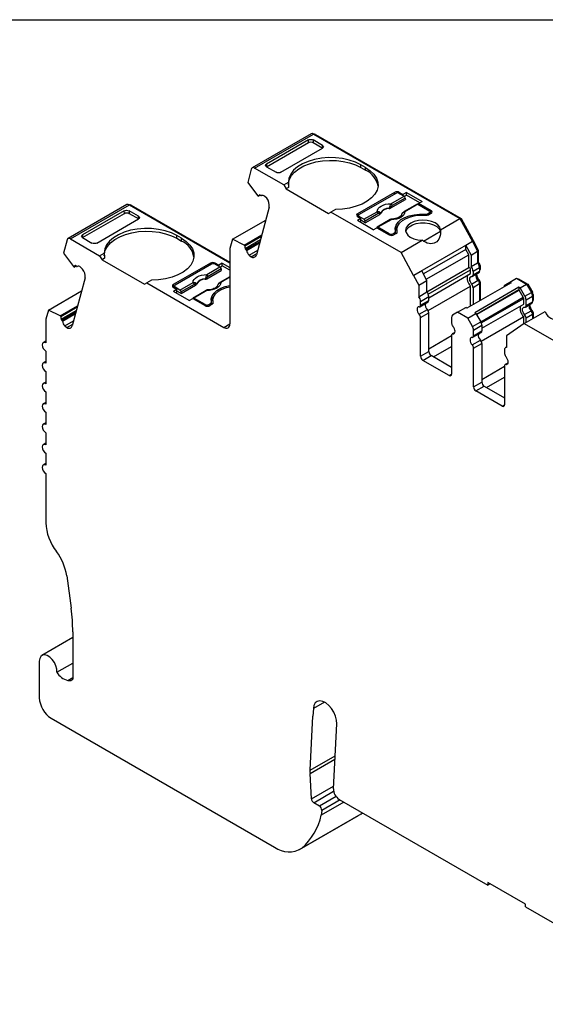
# Model space of a CAD drawing. Header units: millimetres. Extents: x 6 to 273, y 6 to 210.
# Tile 5 of 6: x 204 to 235, y 150 to 210. Entities that reach past the tile are written whole.
import ezdxf

# ---------------------------------------------------------------- set-up
doc = ezdxf.new("R2010")
doc.units = ezdxf.units.MM
doc.linetypes.add('SLD-Solid', pattern=[0])
doc.layers.add('TEXT', color=140, linetype='SLD-Solid', lineweight=25)

msp = doc.modelspace()

# ---------------------------------------------------------------- linework, layer by layer
for p, q in [((221.117, 202.698), (217.582, 200.657)), ((217.732, 200.642), (221.267, 202.683)), ((218.446, 200.719), (220.968, 202.175)), ((220.956, 202.332), (218.447, 200.883)), ((220.968, 202.175), (220.956, 202.332)), ((221.811, 202.002), (221.239, 202.332)), ((221.239, 202.332), (221.251, 202.176)), ((221.251, 202.176), (221.823, 201.846)), ((221.267, 202.683), (230.049, 197.614)), ((221.338, 202.642), (221.373, 202.663)), ((221.373, 202.663), (230.123, 197.611)), ((219.301, 200.39), (221.81, 201.838)), ((221.823, 201.846), (221.811, 202.002)), ((217.527, 200.579), (217.314, 199.783)), ((219.477, 199.634), (217.732, 200.642)), ((218.447, 200.883), (218.434, 200.713)), ((218.446, 200.719), (219.018, 200.389)), ((224.392, 200.675), (224.109, 200.838)), ((224.109, 200.675), (224.109, 200.838)), ((224.109, 200.675), (224.392, 200.512)), ((224.392, 200.512), (224.392, 200.675)), ((217.314, 199.783), (217.9, 198.988)), ((219.477, 199.634), (219.756, 199.795)), ((219.477, 199.634), (219.619, 199.389)), ((219.77, 199.477), (219.619, 199.389)), ((219.619, 199.389), (222.164, 197.92)), ((217.941, 198.951), (217.9, 198.988)), ((217.941, 198.951), (218.056, 199.018)), ((218.08, 198.997), (218.03, 199.041)), ((218.12, 198.986), (218.143, 198.999)), ((218.122, 198.987), (218.142, 198.999)), ((218.457, 198.832), (218.337, 198.939)), ((226.124, 199.185), (223.897, 197.899)), ((226.195, 199.124), (224.003, 197.859)), ((225.908, 198.25), (226.773, 198.749)), ((225.909, 198.503), (226.696, 198.957)), ((226.766, 198.842), (225.979, 198.388)), ((226.124, 199.083), (226.124, 199.185)), ((226.623, 199.061), (226.407, 199.185)), ((226.407, 199.185), (226.407, 199.124)), ((226.407, 199.124), (226.696, 198.957)), ((226.835, 199.183), (226.623, 199.061)), ((226.623, 199.061), (226.623, 198.999)), ((226.71, 198.948), (226.835, 199.02)), ((226.766, 198.842), (226.773, 198.749)), ((226.835, 199.183), (227.783, 198.636)), ((226.835, 199.02), (226.835, 199.183)), ((227.642, 198.554), (226.835, 199.02)), ((227.571, 198.513), (227.783, 198.636)), ((210.072, 198.447), (206.537, 196.406)), ((206.686, 196.391), (210.222, 198.432)), ((209.912, 198.08), (207.403, 196.631)), ((209.924, 197.924), (209.912, 198.08)), ((210.767, 197.75), (210.195, 198.08)), ((210.195, 198.08), (210.207, 197.924)), ((210.222, 198.432), (216.246, 194.955)), ((210.293, 198.391), (210.328, 198.412)), ((210.328, 198.412), (216.246, 194.995)), ((218.606, 198.298), (217.838, 195.43)), ((222.584, 198.162), (222.306, 198.001)), ((224.292, 197.569), (225.079, 198.024)), ((227.483, 198.479), (226.695, 198.025)), ((227.532, 198.474), (226.745, 198.02)), ((227.532, 198.474), (228.21, 198.083)), ((228.316, 198.083), (227.571, 198.513)), ((227.571, 198.452), (227.571, 198.513)), ((228.316, 197.92), (228.316, 198.083)), ((207.402, 196.468), (209.924, 197.924)), ((208.257, 196.138), (210.766, 197.587)), ((210.207, 197.924), (210.779, 197.594)), ((210.779, 197.594), (210.767, 197.75)), ((216.4, 196.367), (218.398, 197.52)), ((222.164, 197.92), (222.306, 198.001)), ((226.513, 195.573), (222.306, 198.001)), ((223.897, 197.899), (223.897, 197.736)), ((223.897, 197.736), (223.959, 197.772)), ((223.897, 197.736), (224.112, 197.612)), ((224.112, 197.612), (223.9, 197.489)), ((224.849, 196.942), (223.9, 197.489)), ((223.959, 197.797), (223.959, 197.7)), ((224.292, 197.569), (224.003, 197.736)), ((224.003, 197.736), (224.003, 197.675)), ((224.042, 197.407), (224.112, 197.448)), ((224.112, 197.448), (224.112, 197.612)), ((224.369, 197.361), (224.112, 197.509)), ((225.149, 197.909), (224.362, 197.454)), ((224.369, 197.361), (224.362, 197.454)), ((224.369, 197.361), (225.234, 197.861)), ((225.866, 197.546), (225.078, 197.091)), ((225.916, 197.541), (225.128, 197.086)), ((227.934, 197.811), (227.934, 197.867)), ((228.104, 197.899), (228.21, 197.961)), ((228.104, 197.899), (228.104, 197.812)), ((228.316, 197.92), (228.175, 197.838)), ((228.21, 197.859), (228.21, 197.961)), ((228.254, 197.884), (228.254, 198.022)), ((228.316, 197.92), (228.254, 197.956)), ((228.887, 196.943), (230.049, 197.614)), ((230.049, 197.614), (230.796, 196.227)), ((230.067, 197.579), (230.123, 197.611)), ((230.123, 197.611), (230.832, 196.298)), ((224.849, 196.942), (225.061, 197.064)), ((225.061, 197.064), (225.806, 196.634)), ((225.806, 196.695), (225.128, 197.086)), ((226.268, 196.95), (226.268, 196.787)), ((227.858, 196.258), (228.875, 196.845)), ((228.875, 196.845), (228.88, 196.732)), ((206.482, 196.328), (206.269, 195.532)), ((206.686, 196.391), (208.433, 195.383)), ((207.403, 196.631), (207.39, 196.461)), ((207.402, 196.468), (207.974, 196.138)), ((213.348, 196.424), (213.065, 196.587)), ((213.065, 196.424), (213.065, 196.587)), ((213.065, 196.424), (213.348, 196.26)), ((213.348, 196.26), (213.348, 196.424)), ((216.4, 196.367), (216.253, 195.82)), ((217.104, 196.017), (216.4, 196.367)), ((217.104, 196.017), (218.158, 196.626)), ((217.145, 195.981), (218.139, 196.555)), ((218.078, 196.327), (217.161, 195.798)), ((225.806, 196.634), (225.806, 196.695)), ((226.018, 196.695), (226.124, 196.756)), ((226.018, 196.695), (226.018, 196.608)), ((226.23, 196.716), (226.089, 196.634)), ((226.124, 196.654), (226.124, 196.756)), ((226.183, 196.688), (226.183, 196.838)), ((226.268, 196.787), (226.27, 196.748)), ((226.287, 196.779), (226.287, 196.815)), ((226.513, 195.573), (227.78, 196.304)), ((230.776, 196.266), (230.832, 196.298)), ((230.776, 196.266), (230.832, 196.298)), ((230.832, 196.298), (231.146, 195.715)), ((230.832, 196.298), (230.832, 196.298)), ((216.246, 195.76), (216.246, 191.281)), ((217.104, 196.017), (217.145, 195.981)), ((217.161, 195.798), (217.211, 195.753)), ((217.211, 195.753), (218.055, 196.241)), ((217.241, 195.698), (218.032, 196.155)), ((217.394, 195.421), (217.916, 195.722)), ((230.796, 196.227), (227.261, 194.186)), ((230.407, 195.759), (227.856, 194.286)), ((230.796, 196.227), (230.407, 196.003)), ((230.407, 195.759), (230.407, 196.003)), ((230.407, 196.003), (230.721, 195.42)), ((230.58, 195.439), (230.407, 195.759)), ((230.796, 196.227), (230.796, 196.227)), ((230.796, 196.227), (231.11, 195.645)), ((231.09, 195.683), (231.146, 195.715)), ((231.146, 195.715), (231.146, 195.006)), ((206.269, 195.532), (206.855, 194.737)), ((208.433, 195.383), (208.712, 195.543)), ((208.433, 195.383), (208.575, 195.138)), ((208.726, 195.225), (208.575, 195.138)), ((208.575, 195.138), (211.12, 193.668)), ((217.394, 195.421), (217.515, 195.314)), ((217.515, 195.314), (217.86, 195.513)), ((227.261, 194.186), (226.513, 195.573)), ((228.028, 193.966), (230.58, 195.439)), ((230.58, 194.67), (230.58, 195.439)), ((230.721, 195.42), (231.11, 195.645)), ((230.721, 195.42), (230.721, 194.735)), ((231.11, 195.645), (231.11, 194.959)), ((206.896, 194.7), (206.855, 194.737)), ((206.896, 194.7), (207.011, 194.767)), ((207.035, 194.746), (206.985, 194.79)), ((207.075, 194.735), (207.098, 194.748)), ((207.077, 194.736), (207.097, 194.748)), ((207.413, 194.581), (207.292, 194.688)), ((215.08, 194.934), (212.853, 193.648)), ((215.151, 194.872), (212.959, 193.607)), ((214.864, 193.998), (215.729, 194.498)), ((214.865, 194.251), (215.652, 194.706)), ((215.722, 194.59), (214.935, 194.136)), ((215.08, 194.832), (215.08, 194.934)), ((215.579, 194.809), (215.363, 194.934)), ((215.363, 194.934), (215.363, 194.872)), ((215.363, 194.872), (215.652, 194.706)), ((215.791, 194.932), (215.579, 194.809)), ((215.579, 194.809), (215.579, 194.748)), ((215.666, 194.696), (215.791, 194.768)), ((215.722, 194.59), (215.729, 194.498)), ((215.791, 194.932), (216.246, 194.669)), ((215.791, 194.768), (215.791, 194.932)), ((216.246, 194.505), (215.791, 194.768)), ((228.07, 193.22), (230.58, 194.67)), ((228.149, 193.071), (230.69, 194.538)), ((230.69, 194.311), (230.69, 194.538)), ((230.721, 194.735), (231.11, 194.959)), ((230.832, 194.457), (231.22, 194.681)), ((231.11, 194.985), (231.146, 195.006)), ((231.211, 194.757), (231.256, 194.783)), ((231.22, 194.681), (231.22, 194.453)), ((231.22, 194.535), (231.256, 194.555)), ((231.22, 194.501), (231.235, 194.51)), ((231.256, 194.783), (231.256, 194.555)), ((207.561, 194.047), (206.793, 191.179)), ((211.54, 193.911), (211.262, 193.75)), ((216.246, 194.117), (215.651, 193.773)), ((216.246, 194.083), (215.701, 193.768)), ((227.261, 194.186), (227.756, 194.472)), ((227.261, 194.186), (227.261, 194.186)), ((227.261, 194.186), (227.575, 193.604)), ((227.575, 193.604), (228.07, 193.889)), ((228.07, 193.889), (227.756, 194.472)), ((228.07, 193.204), (228.07, 193.889)), ((228.18, 192.861), (230.69, 194.311)), ((230.747, 193.679), (231.136, 193.904)), ((230.79, 194.137), (231.179, 194.362)), ((230.832, 194.457), (230.832, 194.229)), ((230.832, 194.229), (231.22, 194.453)), ((231.159, 193.875), (231.213, 193.906)), ((233.047, 193.801), (233.436, 194.025)), ((233.436, 194.025), (234.049, 193.671)), ((233.536, 193.967), (233.571, 193.988)), ((233.571, 193.988), (234.126, 193.668)), ((211.12, 193.668), (211.262, 193.75)), ((211.262, 193.75), (215.892, 191.077)), ((212.853, 193.648), (212.853, 193.484)), ((212.853, 193.484), (212.915, 193.52)), ((212.853, 193.484), (213.068, 193.36)), ((213.068, 193.36), (212.856, 193.238)), ((212.915, 193.546), (212.915, 193.449)), ((213.248, 193.318), (212.959, 193.484)), ((212.959, 193.484), (212.959, 193.423)), ((213.068, 193.197), (213.068, 193.36)), ((213.248, 193.318), (214.035, 193.772)), ((214.105, 193.657), (213.318, 193.203)), ((213.325, 193.11), (214.19, 193.609)), ((227.575, 193.604), (227.575, 192.918)), ((228.138, 192.089), (230.69, 193.562)), ((233.117, 193.76), (230.466, 192.229)), ((230.69, 192.359), (230.69, 193.562)), ((230.832, 193.481), (231.22, 193.705)), ((230.832, 193.481), (230.832, 192.44)), ((233.589, 193.488), (230.938, 191.957)), ((233.589, 193.324), (231.044, 191.855)), ((231.05, 191.844), (233.601, 193.317)), ((231.208, 193.779), (231.256, 193.807)), ((231.22, 193.705), (231.22, 192.665)), ((231.256, 193.807), (231.256, 192.685)), ((232.755, 193.632), (233.047, 193.801)), ((233.047, 193.801), (233.117, 193.76)), ((233.589, 193.488), (233.589, 193.324)), ((233.66, 193.447), (233.589, 193.488)), ((233.601, 193.317), (233.589, 193.324)), ((233.851, 192.884), (233.601, 193.317)), ((233.66, 193.447), (234.049, 193.671)), ((233.951, 192.942), (233.66, 193.447)), ((234.049, 193.671), (234.34, 193.166)), ((234.07, 193.635), (234.126, 193.668)), ((234.126, 193.668), (234.396, 193.199)), ((205.355, 192.116), (207.353, 193.269)), ((213.805, 192.69), (212.856, 193.238)), ((212.998, 193.156), (213.068, 193.197)), ((213.325, 193.11), (213.068, 193.258)), ((213.325, 193.11), (213.318, 193.203)), ((213.805, 192.69), (214.017, 192.813)), ((214.017, 192.813), (214.762, 192.382)), ((214.821, 193.294), (214.034, 192.84)), ((214.871, 193.289), (214.084, 192.835)), ((214.762, 192.444), (214.084, 192.835)), ((227.575, 192.918), (228.07, 193.204)), ((227.685, 192.64), (228.18, 192.926)), ((228.18, 192.698), (228.18, 192.926)), ((231.3, 191.411), (233.851, 192.884)), ((231.331, 191.348), (233.872, 192.815)), ((233.872, 192.474), (233.872, 192.815)), ((233.951, 192.942), (234.34, 193.166)), ((234.013, 192.733), (234.402, 192.957)), ((234.013, 192.392), (234.013, 192.733)), ((234.34, 193.166), (234.396, 193.199)), ((234.393, 193.034), (234.438, 193.059)), ((234.402, 192.957), (234.402, 192.617)), ((234.402, 192.698), (234.438, 192.719)), ((234.438, 193.059), (234.438, 192.719)), ((205.355, 192.116), (205.208, 191.568)), ((206.059, 191.766), (205.355, 192.116)), ((206.059, 191.766), (207.113, 192.375)), ((206.1, 191.73), (207.094, 192.304)), ((214.762, 192.382), (214.762, 192.444)), ((214.974, 192.444), (215.08, 192.505)), ((214.974, 192.444), (214.974, 192.356)), ((215.045, 192.382), (215.186, 192.464)), ((215.08, 192.403), (215.08, 192.505)), ((215.139, 192.437), (215.139, 192.586)), ((215.224, 192.699), (215.224, 192.535)), ((215.224, 192.535), (215.226, 192.496)), ((215.243, 192.528), (215.243, 192.564)), ((227.6, 191.863), (228.095, 192.148)), ((227.643, 192.321), (228.138, 192.607)), ((227.685, 192.412), (228.18, 192.698)), ((227.685, 192.412), (227.685, 192.64)), ((229.9, 191.984), (230.395, 192.27)), ((230.466, 192.229), (230.395, 192.27)), ((231.362, 191.025), (233.872, 192.474)), ((233.972, 192.3), (234.361, 192.525)), ((234.013, 192.392), (234.402, 192.617)), ((234.402, 192.664), (234.417, 192.673)), ((206.059, 191.766), (206.1, 191.73)), ((207.033, 192.076), (206.116, 191.547)), ((206.116, 191.547), (206.166, 191.502)), ((206.166, 191.502), (207.01, 191.99)), ((206.196, 191.447), (206.987, 191.904)), ((227.685, 191.664), (228.18, 191.95)), ((227.685, 189.344), (227.685, 191.664)), ((228.18, 189.629), (228.18, 191.95)), ((229.547, 191.679), (229.547, 191.338)), ((229.9, 191.984), (229.609, 191.816)), ((230.513, 191.63), (229.9, 191.984)), ((230.513, 191.63), (231.008, 191.916)), ((230.805, 191.125), (230.513, 191.63)), ((230.938, 191.957), (231.008, 191.916)), ((231.008, 191.916), (231.3, 191.411)), ((231.32, 190.252), (233.872, 191.725)), ((233.872, 191.288), (233.872, 191.725)), ((233.9, 191.308), (235.168, 192.04)), ((233.929, 191.842), (234.318, 192.067)), ((234.013, 191.644), (234.402, 191.868)), ((234.013, 191.373), (234.013, 191.644)), ((234.341, 192.038), (234.395, 192.07)), ((234.39, 191.943), (234.438, 191.97)), ((234.402, 191.868), (234.402, 191.598)), ((234.438, 191.97), (234.438, 191.618)), ((205.201, 191.509), (205.201, 190.145)), ((206.349, 191.17), (206.871, 191.471)), ((206.349, 191.17), (206.47, 191.063)), ((206.47, 191.063), (206.815, 191.262)), ((215.892, 191.077), (216.246, 191.281)), ((230.805, 191.125), (231.3, 191.411)), ((230.867, 190.916), (231.362, 191.202)), ((231.362, 191.202), (231.362, 190.861)), ((233.9, 191.308), (232.839, 190.565)), ((233.9, 191.308), (238.108, 188.879)), ((228.18, 189.793), (229.547, 190.582)), ((229.547, 190.589), (229.547, 188.269)), ((229.749, 190.774), (229.588, 190.681)), ((229.631, 190.69), (229.741, 190.753)), ((230.825, 190.484), (231.32, 190.77)), ((230.867, 190.575), (230.867, 190.916)), ((230.867, 190.575), (231.362, 190.861)), ((232.839, 190.565), (232.839, 189.88)), ((205.201, 190.246), (205.051, 190.16)), ((228.463, 189.303), (229.547, 189.928)), ((230.782, 190.026), (231.277, 190.312)), ((230.867, 189.827), (231.362, 190.113)), ((230.867, 187.507), (230.867, 189.827)), ((231.362, 190.113), (231.362, 187.792)), ((232.839, 189.893), (232.791, 189.866)), ((205.201, 189.655), (205.201, 188.92)), ((227.685, 189.344), (228.18, 189.629)), ((227.826, 189.099), (228.321, 189.384)), ((229.547, 188.677), (228.321, 189.384)), ((232.729, 189.728), (232.729, 189.501)), ((205.201, 189.021), (205.051, 188.935)), ((229.405, 188.187), (227.826, 189.099)), ((231.362, 187.956), (232.729, 188.745)), ((232.729, 188.752), (232.729, 186.432)), ((232.931, 188.937), (232.77, 188.844)), ((232.813, 188.853), (232.923, 188.916)), ((205.201, 188.43), (205.201, 187.695)), ((229.405, 188.187), (229.547, 188.269)), ((231.645, 187.466), (232.729, 188.092)), ((205.201, 187.797), (205.051, 187.71)), ((230.867, 187.507), (231.362, 187.792)), ((231.008, 187.262), (231.503, 187.548)), ((231.503, 187.548), (232.729, 186.84)), ((205.201, 187.205), (205.201, 186.47)), ((232.587, 186.35), (231.008, 187.262)), ((205.201, 186.572), (205.051, 186.485)), ((232.587, 186.35), (232.729, 186.432)), ((205.201, 185.98), (205.201, 185.245)), ((205.201, 185.347), (205.051, 185.26)), ((205.201, 184.756), (205.201, 184.021)), ((205.201, 184.122), (205.051, 184.035)), ((205.201, 183.531), (205.201, 182.796)), ((205.201, 182.897), (205.051, 182.811)), ((205.201, 182.306), (205.201, 179.354)), ((206.459, 176.168), (206.723, 174.214)), ((206.821, 172.798), (206.821, 169.956)), ((206.821, 172.452), (204.969, 171.382)), ((204.814, 171.039), (204.814, 168.834)), ((205.872, 170.373), (206.821, 170.921)), ((206.515, 169.878), (206.821, 170.054)), ((221.916, 168.578), (221.253, 168.195)), ((221.253, 168.195), (221.228, 167.742)), ((205.521, 167.61), (218.926, 159.871)), ((221.053, 164.487), (221.228, 167.742)), ((222.454, 163.381), (222.664, 167.282)), ((221.053, 164.487), (222.561, 165.357)), ((221.053, 164.286), (222.549, 165.15)), ((221.133, 162.776), (221.053, 164.286)), ((221.133, 162.776), (222.463, 163.544)), ((221.274, 162.541), (222.468, 163.231)), ((222.617, 162.917), (221.62, 162.342)), ((223.089, 162.581), (221.731, 161.797)), ((222.86, 162.714), (221.76, 162.079)), ((222.807, 162.744), (231.727, 157.594)), ((221.62, 162.342), (221.274, 162.541)), ((221.76, 162.079), (221.731, 161.797)), ((220.425, 159.723), (223.961, 161.764)), ((224.098, 161.859), (220.563, 159.818)), ((224.098, 161.859), (223.961, 161.764)), ((224.098, 161.859), (224.195, 161.943)), ((233.99, 156.451), (231.727, 157.758)), ((231.727, 157.758), (231.727, 157.594)), ((231.869, 157.676), (231.727, 157.594)), ((233.99, 156.288), (233.99, 156.451)), ((233.99, 156.288), (244.123, 150.438))]:
    msp.add_line(p, q)
at = {"flags": 128}
for points in [[(224.109, 200.838), (223.781, 200.998), (223.412, 201.124), (223.011, 201.212), (222.59, 201.26), (222.161, 201.267), (221.737, 201.232), (221.328, 201.157), (220.947, 201.043), (220.605, 200.894), (220.31, 200.714), (220.072, 200.508), (219.898, 200.282), (219.791, 200.042), (219.756, 199.795)], [(219.756, 199.634), (219.76, 199.718), (219.818, 199.957), (219.943, 200.188), (220.132, 200.403), (220.379, 200.598), (220.678, 200.767), (221.02, 200.906), (221.398, 201.01), (221.799, 201.077), (222.215, 201.105), (222.633, 201.094), (223.042, 201.044), (223.431, 200.955), (223.79, 200.831), (224.109, 200.675)], [(217.732, 200.642), (217.697, 200.659), (217.664, 200.668), (217.632, 200.671), (217.603, 200.666), (217.577, 200.654), (217.555, 200.635), (217.538, 200.61), (217.527, 200.579)], [(224.392, 200.675), (224.669, 200.486), (224.886, 200.273), (225.039, 200.041), (225.123, 199.798), (225.135, 199.551), (225.074, 199.306), (224.944, 199.07), (224.746, 198.85), (224.488, 198.652), (224.176, 198.482), (223.819, 198.345), (223.427, 198.244), (223.012, 198.183), (222.584, 198.162)], [(225.079, 198.024), (225.095, 198.117), (225.143, 198.207), (225.22, 198.289), (225.323, 198.362), (225.448, 198.421), (225.592, 198.466), (225.747, 198.493), (225.909, 198.503)], [(225.802, 198.218), (225.801, 198.226), (225.801, 198.233)], [(225.905, 198.315), (225.906, 198.279), (225.908, 198.25)], [(225.234, 197.861), (225.231, 197.896), (225.228, 197.924)], [(225.288, 197.937), (225.289, 197.929), (225.289, 197.922)], [(226.745, 198.02), (226.729, 197.926), (226.681, 197.837), (226.604, 197.754), (226.501, 197.682), (226.376, 197.622), (226.233, 197.578), (226.077, 197.55), (225.916, 197.541)], [(226.181, 196.854), (226.168, 197.038), (226.221, 197.22), (226.338, 197.391), (226.512, 197.545), (226.738, 197.675), (227.005, 197.776), (227.301, 197.843), (227.616, 197.874), (227.934, 197.867)], [(226.287, 196.815), (226.27, 196.996), (226.319, 197.175), (226.432, 197.344), (226.603, 197.495), (226.824, 197.623), (227.087, 197.722), (227.38, 197.787), (227.689, 197.815), (228.002, 197.806)], [(226.589, 197.924), (226.588, 197.925), (226.587, 197.927), (226.587, 197.928), (226.588, 197.928), (226.59, 197.928), (226.593, 197.927)], [(228.887, 196.943), (228.838, 197.095), (228.725, 197.235), (228.553, 197.354), (228.336, 197.444), (228.086, 197.499), (227.819, 197.515), (227.555, 197.493), (227.308, 197.432), (227.096, 197.338), (226.933, 197.216), (226.828, 197.074), (226.789, 196.921), (226.818, 196.767), (226.914, 196.623), (227.069, 196.497), (227.275, 196.398), (227.517, 196.332), (227.78, 196.304)], [(213.065, 196.587), (212.737, 196.747), (212.368, 196.872), (211.967, 196.961), (211.546, 197.009), (211.117, 197.016), (210.693, 196.981), (210.284, 196.905), (209.903, 196.792), (209.56, 196.642), (209.266, 196.462), (209.028, 196.256), (208.854, 196.03), (208.747, 195.79), (208.712, 195.543)], [(208.712, 195.383), (208.716, 195.467), (208.774, 195.706), (208.899, 195.936), (209.088, 196.152), (209.335, 196.347), (209.634, 196.516), (209.976, 196.654), (210.354, 196.758), (210.755, 196.825), (211.171, 196.854), (211.589, 196.843), (211.998, 196.792), (212.387, 196.704), (212.746, 196.58), (213.065, 196.424)], [(225.128, 197.086), (225.115, 197.092), (225.103, 197.096), (225.091, 197.096), (225.081, 197.092), (225.072, 197.086), (225.065, 197.077), (225.06, 197.066), (225.06, 197.064)], [(226.799, 196.828), (226.799, 196.831), (226.871, 196.981), (227.007, 197.116), (227.198, 197.226), (227.431, 197.305), (227.692, 197.346), (227.962, 197.348), (228.224, 197.31), (228.46, 197.235), (228.655, 197.127), (228.797, 196.994), (228.875, 196.845)], [(206.686, 196.391), (206.652, 196.408), (206.618, 196.417), (206.587, 196.42), (206.557, 196.415), (206.532, 196.403), (206.51, 196.384), (206.494, 196.359), (206.482, 196.328)], [(213.348, 196.424), (213.624, 196.234), (213.842, 196.021), (213.995, 195.79), (214.079, 195.547), (214.091, 195.299), (214.03, 195.054), (213.9, 194.818), (213.702, 194.598), (213.444, 194.401), (213.132, 194.231), (212.775, 194.093), (212.383, 193.992), (211.968, 193.931), (211.54, 193.911)], [(214.035, 193.772), (214.051, 193.866), (214.099, 193.955), (214.176, 194.038), (214.279, 194.11), (214.404, 194.17), (214.548, 194.214), (214.703, 194.242), (214.865, 194.251)], [(214.758, 193.966), (214.757, 193.975), (214.757, 193.982)], [(214.861, 194.063), (214.862, 194.027), (214.864, 193.998)], [(230.747, 194.128), (230.695, 194.121), (230.654, 194.091), (230.628, 194.042), (230.619, 193.977), (230.628, 193.902), (230.654, 193.823), (230.695, 193.747), (230.747, 193.679)], [(214.19, 193.609), (214.186, 193.645), (214.184, 193.673)], [(214.244, 193.685), (214.245, 193.677), (214.245, 193.671)], [(215.701, 193.768), (215.685, 193.675), (215.637, 193.585), (215.56, 193.503), (215.457, 193.43), (215.332, 193.371), (215.188, 193.326), (215.033, 193.299), (214.871, 193.289)], [(215.137, 192.603), (215.124, 192.787), (215.177, 192.968), (215.294, 193.14), (215.468, 193.294), (215.694, 193.424), (215.96, 193.525), (216.246, 193.59)], [(215.243, 192.564), (215.226, 192.744), (215.275, 192.923), (215.388, 193.092), (215.559, 193.244), (215.78, 193.372), (216.043, 193.47), (216.246, 193.519)], [(215.545, 193.672), (215.544, 193.674), (215.543, 193.675), (215.543, 193.676), (215.544, 193.677), (215.546, 193.676), (215.548, 193.675)], [(214.084, 192.835), (214.071, 192.841), (214.059, 192.844), (214.047, 192.844), (214.037, 192.841), (214.028, 192.835), (214.021, 192.826), (214.016, 192.814), (214.016, 192.812)], [(227.6, 192.312), (227.548, 192.304), (227.507, 192.275), (227.482, 192.226), (227.473, 192.161), (227.482, 192.086), (227.507, 192.007), (227.548, 191.93), (227.6, 191.863)], [(233.929, 191.842), (233.877, 191.91), (233.836, 191.986), (233.81, 192.065), (233.801, 192.14), (233.81, 192.205), (233.836, 192.254), (233.877, 192.284), (233.929, 192.291)], [(235.168, 192.04), (235.217, 191.888), (235.33, 191.748), (235.502, 191.629), (235.719, 191.539), (235.97, 191.484), (236.236, 191.467), (236.5, 191.49), (236.747, 191.55), (236.959, 191.645), (237.122, 191.767), (237.227, 191.909), (237.266, 192.062), (237.237, 192.216), (237.141, 192.36), (236.986, 192.486), (236.78, 192.585), (236.538, 192.65), (236.275, 192.679)], [(229.631, 190.69), (229.683, 190.697), (229.724, 190.727), (229.75, 190.776), (229.759, 190.841), (229.75, 190.916), (229.724, 190.995), (229.683, 191.072), (229.631, 191.139)], [(230.782, 190.475), (230.73, 190.467), (230.689, 190.438), (230.664, 190.389), (230.655, 190.324), (230.664, 190.249), (230.689, 190.17), (230.73, 190.093), (230.782, 190.026)], [(205.201, 190.145), (205.12, 190.173), (205.051, 190.16), (205.005, 190.107), (204.989, 190.022), (205.005, 189.919), (205.051, 189.813), (205.12, 189.72), (205.201, 189.655)], [(232.813, 188.853), (232.865, 188.86), (232.906, 188.89), (232.932, 188.939), (232.941, 189.004), (232.932, 189.079), (232.906, 189.158), (232.865, 189.235), (232.813, 189.302)], [(205.201, 188.92), (205.12, 188.948), (205.051, 188.935), (205.005, 188.882), (204.989, 188.797), (205.005, 188.694), (205.051, 188.588), (205.12, 188.495), (205.201, 188.43)], [(205.201, 187.695), (205.12, 187.723), (205.051, 187.71), (205.005, 187.657), (204.989, 187.573), (205.005, 187.47), (205.051, 187.363), (205.12, 187.271), (205.201, 187.205)], [(205.201, 186.47), (205.12, 186.498), (205.051, 186.485), (205.005, 186.432), (204.989, 186.348), (205.005, 186.245), (205.051, 186.139), (205.12, 186.046), (205.201, 185.98)], [(205.201, 185.245), (205.12, 185.274), (205.051, 185.26), (205.005, 185.207), (204.989, 185.123), (205.005, 185.02), (205.051, 184.914), (205.12, 184.821), (205.201, 184.756)], [(205.201, 184.021), (205.12, 184.049), (205.051, 184.035), (205.005, 183.983), (204.989, 183.898), (205.005, 183.795), (205.051, 183.689), (205.12, 183.596), (205.201, 183.531)], [(205.201, 182.796), (205.12, 182.824), (205.051, 182.811), (205.005, 182.758), (204.989, 182.673), (205.005, 182.57), (205.051, 182.464), (205.12, 182.371), (205.201, 182.306)], [(205.872, 170.373), (205.863, 170.557), (205.81, 170.756), (205.717, 170.954), (205.592, 171.132), (205.445, 171.276), (205.29, 171.373), (205.14, 171.416), (205.007, 171.4), (204.903, 171.327), (204.836, 171.203), (204.814, 171.039)], [(222.664, 167.282), (222.651, 167.502), (222.591, 167.738), (222.488, 167.974), (222.348, 168.195), (222.182, 168.384), (222.001, 168.529), (221.817, 168.62), (221.642, 168.651), (221.489, 168.62), (221.368, 168.529), (221.288, 168.384), (221.253, 168.195)]]:
    msp.add_lwpolyline(points, dxfattribs=at)
for centre, radius, start, end in [((221.179, 202.559), 0.152, 54.67236, 114.0171), ((221.314, 202.577), 0.105, 55.11336, 108.84059), ((223.861, 199.333), 1.293, 9.77601, 65.7396), ((226.266, 198.912), 0.307, 62.60944, 117.3903), ((218.108, 198.876), 0.183, 115.12678, 155.60034), ((218.107, 199.019), 0.0351, 218.8749, 295.57014), ((218.199, 198.828), 0.177, 38.87552, 115.57038), ((217.938, 198.399), 0.676, 351.38148, 39.76942), ((226.301, 198.919), 0.231, 62.60971, 117.39033), ((226.612, 198.827), 0.155, 5.68902, 57.19916), ((210.134, 198.308), 0.152, 54.80899, 114.06172), ((210.269, 198.326), 0.104, 55.28306, 108.89034), ((224.995, 197.893), 0.155, 5.68902, 57.19916), ((225.79, 197.66), 0.573, 88.84481, 151.14981), ((225.79, 197.647), 0.571, 88.81364, 151.18098), ((225.582, 197.932), 0.5, 49.88216, 58.74263), ((225.824, 198.372), 0.155, 5.68902, 57.19916), ((226.716, 197.98), 0.0497, 54.01604, 114.69587), ((227.503, 198.434), 0.0498, 54.01822, 114.67137), ((228.187, 198.022), 0.0655, 290.78339, 69.21661), ((228.285, 198.001), 0.0873, 290.78339, 69.21661), ((223.928, 197.818), 0.0873, 110.78369, 249.21631), ((224.026, 197.797), 0.0655, 110.78339, 249.21661), ((224.207, 197.439), 0.155, 5.68902, 57.19916), ((225.12, 197.971), 0.118, 336.66805, 18.17486), ((225.886, 197.502), 0.0484, 53.10275, 115.58684), ((227.965, 198.165), 0.3, 264.14934, 297.63517), ((228.035, 198.105), 0.301, 263.66936, 297.59762), ((226.089, 196.842), 0.0925, 292.32045, 7.67416), ((226.851, 196.764), 0.692, 134.36208, 168.69922), ((212.816, 195.081), 1.293, 9.77604, 65.73959), ((225.912, 196.9), 0.231, 242.60971, 297.39033), ((225.947, 196.907), 0.307, 242.60971, 297.39033), ((226.196, 196.801), 0.0919, 292.11276, 9.09494), ((216.476, 195.762), 0.23, 165.5728, 180.51002), ((217.686, 195.935), 0.543, 175.18829, 194.67827), ((217.146, 195.682), 0.0967, 9.99914, 47.82025), ((217.722, 195.783), 0.489, 189.99905, 227.82365), ((217.638, 195.478), 0.205, 233.14551, 346.27579), ((207.063, 194.625), 0.183, 115.12678, 155.60034), ((207.062, 194.768), 0.0351, 218.8749, 295.57014), ((207.154, 194.577), 0.177, 38.87552, 115.57038), ((206.893, 194.148), 0.676, 351.38148, 39.76942), ((215.222, 194.661), 0.307, 62.61246, 117.38888), ((215.257, 194.668), 0.231, 62.60971, 117.39033), ((215.568, 194.575), 0.155, 5.68902, 57.19916), ((230.562, 194.543), 0.128, 357.89103, 82.03103), ((230.37, 194.435), 0.462, 2.68166, 40.48104), ((230.759, 194.659), 0.462, 2.68166, 40.48104), ((230.943, 194.767), 0.313, 2.93171, 49.65602), ((231.206, 194.55), 0.0497, 305.30549, 6.00642), ((214.745, 193.409), 0.573, 88.84481, 151.14981), ((214.746, 193.395), 0.571, 88.81364, 151.18098), ((214.538, 193.681), 0.5, 49.88216, 58.74263), ((214.78, 194.121), 0.155, 5.68902, 57.19916), ((231.114, 194.03), 0.631, 163.89123, 227.81637), ((230.748, 194.214), 0.0853, 269.39193, 10.36551), ((231.405, 194.192), 0.395, 168.79207, 226.95594), ((231.673, 194.339), 0.631, 184.99497, 223.2821), ((230.91, 193.69), 0.311, 2.82619, 43.43118), ((231.122, 194.443), 0.0995, 305.30553, 6.00656), ((231.1, 193.799), 0.156, 2.82619, 43.43112), ((212.884, 193.566), 0.0873, 110.78264, 249.21736), ((212.982, 193.546), 0.0655, 110.78339, 249.21661), ((213.163, 193.187), 0.155, 5.68902, 57.19916), ((213.951, 193.642), 0.155, 5.68902, 57.19916), ((214.075, 193.719), 0.118, 336.66805, 18.17486), ((214.842, 193.25), 0.0484, 53.10275, 115.58684), ((215.672, 193.728), 0.0497, 54.01604, 114.69587), ((230.521, 193.465), 0.311, 2.82624, 43.43124), ((232.838, 193.514), 0.144, 125.0293, 179.62092), ((215.807, 192.512), 0.692, 134.36233, 168.69924), ((227.223, 192.618), 0.462, 2.68166, 40.48104), ((227.718, 192.904), 0.462, 2.68166, 40.48104), ((233.728, 192.81), 0.144, 1.95644, 31.14371), ((233.581, 192.718), 0.433, 1.95651, 31.14374), ((233.97, 192.943), 0.433, 1.95644, 31.14371), ((234.149, 193.05), 0.289, 1.95644, 31.14371), ((234.388, 192.713), 0.0497, 305.30551, 6.00648), ((214.868, 192.648), 0.231, 242.60971, 297.39033), ((214.903, 192.655), 0.307, 242.60971, 297.39033), ((215.045, 192.59), 0.0925, 292.32045, 7.67416), ((215.152, 192.549), 0.0919, 292.11165, 9.09544), ((227.601, 192.397), 0.0853, 269.39187, 10.36541), ((228.364, 192.437), 0.395, 168.79156, 226.95604), ((227.869, 191.934), 0.311, 2.82624, 43.43124), ((228.081, 192.688), 0.0995, 305.30643, 6.00657), ((234.296, 192.193), 0.631, 163.89123, 227.81638), ((233.93, 192.377), 0.0853, 269.39191, 10.36543), ((234.587, 192.355), 0.395, 168.79207, 226.95594), ((234.855, 192.502), 0.631, 184.99497, 223.2821), ((234.303, 192.606), 0.0995, 305.30553, 6.00656), ((205.431, 191.511), 0.23, 165.5728, 180.51002), ((206.641, 191.684), 0.543, 175.18829, 194.67827), ((227.374, 191.649), 0.311, 2.82619, 43.43118), ((229.697, 191.693), 0.151, 125.69804, 185.62038), ((233.703, 191.628), 0.311, 2.82617, 43.43125), ((234.091, 191.853), 0.311, 2.82621, 43.43121), ((234.282, 191.963), 0.156, 2.82621, 43.43118), ((206.101, 191.43), 0.0967, 9.99914, 47.82025), ((206.677, 191.532), 0.489, 189.99905, 227.82365), ((206.593, 191.227), 0.205, 233.14551, 346.27579), ((216.03, 191.246), 0.218, 230.79672, 9.21403), ((229.857, 191.353), 0.311, 182.82625, 223.43132), ((230.434, 190.902), 0.433, 1.95644, 31.14371), ((230.929, 191.187), 0.433, 1.95651, 31.14374), ((229.631, 190.605), 0.0853, 89.39189, 190.36549), ((230.783, 190.56), 0.0853, 269.39187, 10.36541), ((231.546, 190.6), 0.395, 168.79187, 226.95599), ((231.263, 190.851), 0.0995, 305.30588, 6.00655), ((230.556, 189.812), 0.311, 2.82621, 43.43121), ((231.051, 190.098), 0.311, 2.82617, 43.43125), ((232.858, 189.75), 0.131, 98.38581, 189.50159), ((227.992, 189.358), 0.307, 182.60548, 237.39441), ((228.487, 189.643), 0.307, 182.60523, 237.39446), ((233.039, 189.516), 0.311, 182.8262, 223.43122), ((232.812, 188.768), 0.0853, 89.39185, 190.36535), ((229.46, 188.255), 0.0873, 230.79665, 9.21405), ((231.174, 187.521), 0.307, 182.60546, 237.39453), ((231.669, 187.806), 0.307, 182.60547, 237.39452), ((232.642, 186.418), 0.0873, 230.79685, 9.21407), ((208.238, 179.487), 3.04, 182.51692, 217.92426), ((203.285, 175.671), 3.213, 8.88871, 37.31958), ((196.202, 172.77), 10.619, 0.15237, 7.81787), ((206.804, 170.917), 1.079, 210.25442, 254.45413), ((206.349, 168.904), 1.537, 182.60549, 237.39455), ((222.939, 164.388), 1.889, 177.01437, 183.11543), ((223.215, 163.386), 0.761, 180.41914, 237.5877), ((221.442, 162.802), 0.31, 184.83516, 237.24431), ((221.459, 162.087), 0.301, 358.50882, 57.79399), ((218.126, 162.591), 3.692, 311.30379, 347.57404), ((219.782, 161.007), 1.422, 232.98476, 303.29037)]:
    msp.add_arc(centre, radius, start, end)
for points, knots in [([(220.956, 202.332), (220.989, 202.351), (221.042, 202.365), (221.153, 202.366), (221.206, 202.351), (221.239, 202.332)], [0, 0, 0, 0, 0.5, 0.5, 1, 1, 1, 1]), ([(220.968, 202.175), (221.002, 202.195), (221.055, 202.209), (221.165, 202.209), (221.218, 202.195), (221.251, 202.176)], [0, 0, 0, 0, 0.5, 0.5, 1, 1, 1, 1]), ([(221.811, 202.002), (221.844, 201.983), (221.869, 201.952), (221.869, 201.888), (221.844, 201.858), (221.81, 201.838)], [0, 0, 0, 0, 0.5, 0.5, 1, 1, 1, 1]), ([(218.446, 200.719), (218.413, 200.739), (218.388, 200.769), (218.388, 200.833), (218.413, 200.864), (218.447, 200.883)], [0, 0, 0, 0, 0.5, 0.5, 1, 1, 1, 1]), ([(219.301, 200.39), (219.268, 200.37), (219.215, 200.356), (219.104, 200.356), (219.051, 200.37), (219.018, 200.389)], [0, 0, 0, 0, 0.5, 0.5, 1, 1, 1, 1]), ([(209.912, 198.08), (209.945, 198.099), (209.998, 198.114), (210.109, 198.114), (210.162, 198.1), (210.195, 198.08)], [0, 0, 0, 0, 0.5, 0.5, 1, 1, 1, 1]), ([(225.079, 198.024), (225.093, 198.027), (225.12, 198.033), (225.162, 198.033), (225.2, 198.026), (225.221, 198.014), (225.232, 198.008)], [0, 0, 0, 0, 0.251221, 0.500849, 0.763425, 1, 1, 1, 1]), ([(225.905, 198.315), (225.893, 198.303), (225.863, 198.272), (225.824, 198.248), (225.801, 198.233)], [0, 0, 0, 0, 0.389276, 1, 1, 1, 1]), ([(225.802, 198.218), (225.808, 198.219), (225.814, 198.219), (225.821, 198.221), (225.827, 198.222), (225.833, 198.223), (225.839, 198.224), (225.845, 198.225), (225.851, 198.227), (225.857, 198.229), (225.86, 198.229), (225.862, 198.23), (225.865, 198.231), (225.871, 198.233), (225.876, 198.235), (225.882, 198.237), (225.884, 198.238), (225.887, 198.239), (225.889, 198.241), (225.896, 198.243), (225.902, 198.247), (225.908, 198.25)], [0, 0, 0, 0, 0.0000193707, 0.0000193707, 0.0000193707, 0.0000387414, 0.0000387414, 0.0000387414, 0.0000581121, 0.0000581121, 0.0000581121, 0.0000677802, 0.0000677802, 0.0000677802, 0.000087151, 0.000087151, 0.000087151, 0.0000968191, 0.0000968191, 0.0000968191, 0.0001214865, 0.0001214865, 0.0001214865, 0.0001214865]), ([(226.695, 198.025), (226.674, 198.011), (226.635, 197.985), (226.602, 197.946), (226.587, 197.928)], [0, 0, 0, 0, 0.553024, 1, 1, 1, 1]), ([(209.924, 197.924), (209.958, 197.943), (210.011, 197.958), (210.121, 197.958), (210.174, 197.943), (210.207, 197.924)], [0, 0, 0, 0, 0.5, 0.5, 1, 1, 1, 1]), ([(210.767, 197.75), (210.8, 197.731), (210.825, 197.7), (210.825, 197.637), (210.8, 197.606), (210.766, 197.587)], [0, 0, 0, 0, 0.5, 0.5, 1, 1, 1, 1]), ([(225.232, 198.008), (225.239, 198.002), (225.256, 197.99), (225.277, 197.966), (225.284, 197.947), (225.288, 197.937)], [0, 0, 0, 0, 0.265902, 0.599333, 1, 1, 1, 1]), ([(225.234, 197.861), (225.239, 197.864), (225.243, 197.866), (225.247, 197.869), (225.251, 197.872), (225.255, 197.875), (225.259, 197.878), (225.262, 197.881), (225.265, 197.884), (225.269, 197.888), (225.27, 197.889), (225.272, 197.891), (225.273, 197.893), (225.276, 197.896), (225.278, 197.9), (225.28, 197.903), (225.282, 197.905), (225.283, 197.907), (225.283, 197.908), (225.286, 197.913), (225.288, 197.918), (225.289, 197.922)], [0, 0, 0, 0, 0.0000193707, 0.0000193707, 0.0000193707, 0.0000387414, 0.0000387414, 0.0000387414, 0.0000581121, 0.0000581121, 0.0000581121, 0.0000677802, 0.0000677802, 0.0000677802, 0.000087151, 0.000087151, 0.000087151, 0.0000968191, 0.0000968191, 0.0000968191, 0.0001214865, 0.0001214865, 0.0001214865, 0.0001214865]), ([(225.969, 197.579), (225.952, 197.577), (225.919, 197.573), (225.883, 197.555), (225.865, 197.546)], [0, 0, 0, 0, 0.512278, 1, 1, 1, 1]), ([(226.54, 197.834), (226.536, 197.82), (226.526, 197.792), (226.459, 197.723), (226.342, 197.655), (226.182, 197.603), (226.03, 197.58), (225.937, 197.578), (225.908, 197.577)], [0, 0, 0, 0, 0.164884, 0.341378, 0.530074, 0.719251, 0.911686, 1, 1, 1, 1]), ([(225.916, 197.541), (225.929, 197.555), (225.949, 197.575), (225.964, 197.577), (225.968, 197.578)], [0, 0, 0, 0, 0.682118, 1, 1, 1, 1]), ([(225.968, 197.578), (225.969, 197.578), (225.975, 197.58), (225.979, 197.577), (225.982, 197.574)], [0, 0, 0, 0, 0.173281, 1, 1, 1, 1]), ([(226.593, 197.927), (226.585, 197.918), (226.568, 197.897), (226.547, 197.858), (226.54, 197.826), (226.536, 197.809)], [0, 0, 0, 0, 0.2659023, 0.5993334, 1, 1, 1, 1]), ([(226.745, 198.02), (226.731, 198.015), (226.704, 198.006), (226.663, 197.984), (226.624, 197.958), (226.603, 197.937), (226.593, 197.927)], [0, 0, 0, 0, 0.251221, 0.500849, 0.763425, 1, 1, 1, 1]), ([(228.887, 196.943), (228.895, 196.78), (228.877, 196.617), (228.776, 196.34), (228.692, 196.229), (228.471, 196.101), (228.335, 196.085), (228.054, 196.142), (227.911, 196.212), (227.78, 196.304)], [0, 0, 0, 0, 0.25, 0.25, 0.5, 0.5, 0.75, 0.75, 1, 1, 1, 1]), ([(207.402, 196.468), (207.369, 196.487), (207.343, 196.518), (207.344, 196.582), (207.369, 196.612), (207.403, 196.631)], [0, 0, 0, 0, 0.5, 0.5, 1, 1, 1, 1]), ([(208.257, 196.138), (208.224, 196.119), (208.171, 196.104), (208.06, 196.104), (208.007, 196.119), (207.974, 196.138)], [0, 0, 0, 0, 0.5, 0.5, 1, 1, 1, 1]), ([(214.861, 194.063), (214.849, 194.052), (214.819, 194.021), (214.78, 193.996), (214.757, 193.982)], [0, 0, 0, 0, 0.389276, 1, 1, 1, 1]), ([(214.758, 193.966), (214.764, 193.967), (214.77, 193.968), (214.777, 193.969), (214.783, 193.97), (214.789, 193.971), (214.795, 193.972), (214.801, 193.974), (214.807, 193.975), (214.813, 193.977), (214.815, 193.978), (214.818, 193.979), (214.821, 193.98), (214.827, 193.981), (214.832, 193.983), (214.838, 193.986), (214.84, 193.987), (214.843, 193.988), (214.845, 193.989), (214.852, 193.992), (214.858, 193.995), (214.864, 193.998)], [0, 0, 0, 0, 0.0000193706, 0.0000193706, 0.0000193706, 0.0000387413, 0.0000387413, 0.0000387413, 0.0000581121, 0.0000581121, 0.0000581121, 0.0000677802, 0.0000677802, 0.0000677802, 0.0000871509, 0.0000871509, 0.0000871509, 0.0000968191, 0.0000968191, 0.0000968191, 0.0001214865, 0.0001214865, 0.0001214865, 0.0001214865]), ([(214.035, 193.772), (214.049, 193.775), (214.076, 193.782), (214.118, 193.782), (214.156, 193.774), (214.177, 193.762), (214.188, 193.756)], [0, 0, 0, 0, 0.251221, 0.500849, 0.763425, 1, 1, 1, 1]), ([(214.188, 193.756), (214.195, 193.751), (214.212, 193.738), (214.233, 193.714), (214.24, 193.695), (214.244, 193.685)], [0, 0, 0, 0, 0.265902, 0.599333, 1, 1, 1, 1]), ([(214.19, 193.609), (214.194, 193.612), (214.199, 193.615), (214.203, 193.618), (214.207, 193.621), (214.211, 193.624), (214.215, 193.627), (214.218, 193.63), (214.221, 193.633), (214.224, 193.636), (214.226, 193.638), (214.227, 193.64), (214.229, 193.641), (214.232, 193.645), (214.234, 193.648), (214.236, 193.652), (214.237, 193.653), (214.238, 193.655), (214.239, 193.657), (214.242, 193.661), (214.244, 193.666), (214.245, 193.671)], [0, 0, 0, 0, 0.0000193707, 0.0000193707, 0.0000193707, 0.0000387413, 0.0000387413, 0.0000387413, 0.0000581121, 0.0000581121, 0.0000581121, 0.0000677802, 0.0000677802, 0.0000677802, 0.0000871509, 0.0000871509, 0.0000871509, 0.0000968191, 0.0000968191, 0.0000968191, 0.0001214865, 0.0001214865, 0.0001214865, 0.0001214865]), ([(214.925, 193.327), (214.908, 193.325), (214.875, 193.321), (214.839, 193.303), (214.821, 193.294)], [0, 0, 0, 0, 0.512278, 1, 1, 1, 1]), ([(215.496, 193.583), (215.491, 193.569), (215.482, 193.541), (215.415, 193.472), (215.298, 193.404), (215.138, 193.351), (214.986, 193.328), (214.893, 193.326), (214.864, 193.326)], [0, 0, 0, 0, 0.164884, 0.341378, 0.530074, 0.719251, 0.911686, 1, 1, 1, 1]), ([(214.871, 193.289), (214.885, 193.303), (214.905, 193.324), (214.92, 193.326), (214.924, 193.326)], [0, 0, 0, 0, 0.682118, 1, 1, 1, 1]), ([(214.924, 193.326), (214.925, 193.327), (214.931, 193.328), (214.935, 193.325), (214.938, 193.323)], [0, 0, 0, 0, 0.173281, 1, 1, 1, 1]), ([(215.548, 193.675), (215.541, 193.666), (215.524, 193.646), (215.503, 193.606), (215.496, 193.574), (215.492, 193.557)], [0, 0, 0, 0, 0.265902, 0.599333, 1, 1, 1, 1]), ([(215.651, 193.773), (215.63, 193.759), (215.591, 193.734), (215.558, 193.694), (215.543, 193.676)], [0, 0, 0, 0, 0.553024, 1, 1, 1, 1]), ([(215.701, 193.768), (215.687, 193.764), (215.66, 193.755), (215.618, 193.733), (215.58, 193.707), (215.559, 193.685), (215.548, 193.675)], [0, 0, 0, 0, 0.251221, 0.500849, 0.763425, 1, 1, 1, 1]), ([(206.515, 169.878), (206.581, 169.866), (206.64, 169.87), (206.743, 169.899), (206.785, 169.923), (206.821, 169.956)], [0, 0, 0, 0, 0.25, 0.25, 0.4638839, 0.4638839, 0.4638839, 0.4638839])]:
    msp.add_open_spline(points, degree=3, knots=knots)
for points in [[(219.756, 199.795), (219.756, 199.691), (219.761, 199.585), (219.77, 199.477)], [(225.842, 198.36), (225.83, 198.314), (225.817, 198.27), (225.801, 198.233)], [(225.909, 198.503), (225.882, 198.472), (225.858, 198.423), (225.842, 198.36)], [(225.979, 198.388), (225.952, 198.372), (225.925, 198.348), (225.905, 198.315)], [(225.228, 197.924), (225.205, 197.932), (225.177, 197.924), (225.149, 197.909)], [(225.228, 197.924), (225.26, 197.928), (225.279, 197.932), (225.288, 197.937)], [(208.712, 195.543), (208.712, 195.44), (208.717, 195.334), (208.726, 195.225)], [(214.798, 194.109), (214.786, 194.063), (214.772, 194.019), (214.757, 193.982)], [(214.865, 194.251), (214.838, 194.22), (214.814, 194.171), (214.798, 194.109)], [(214.935, 194.136), (214.908, 194.12), (214.881, 194.096), (214.861, 194.063)], [(214.184, 193.673), (214.161, 193.68), (214.133, 193.673), (214.105, 193.657)], [(214.184, 193.673), (214.216, 193.677), (214.235, 193.681), (214.244, 193.685)]]:
    msp.add_open_spline(points, degree=3)
at = {"layer": 'TEXT'}
msp.add_line((6.35, 209.55), (273.05, 209.55), dxfattribs=at)

doc.saveas('drawing.dxf')
